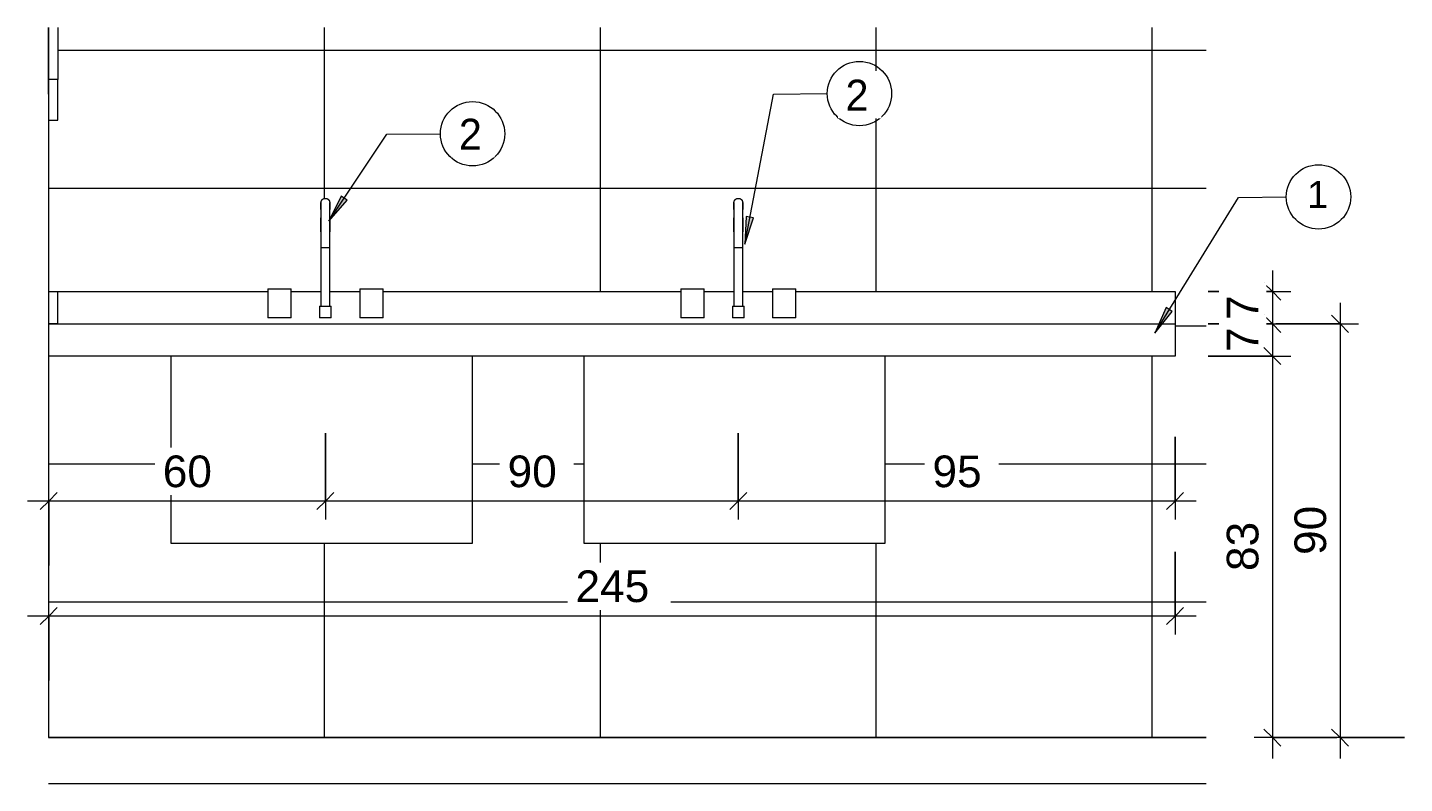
# Model space of a CAD drawing. Header units: metres. Extents: x -23.4 to 55.3, y -20.8 to 5.
# Tile 13 of 26: x 19.3 to 22.3, y -0.1 to 1.5. Entities that reach past the tile are written whole.
import ezdxf

# ---------------------------------------------------------------- set-up
doc = ezdxf.new("R2010")
doc.units = ezdxf.units.M
for name, color, linetype, lineweight in [('A-ANNO-DIMS', 211, 'Continuous', 9), ('A-ANNO-DIMS-20', 211, 'Continuous', 9), ('A-ANNO-KEYN', 231, 'Continuous', 9), ('A-FLOR', 192, 'Continuous', 18), ('A-GENM', 13, 'Continuous', 18), ('A-GLAZ', 151, 'Continuous', 18), ('A-WALL', 113, 'Continuous', 18), ('A-WALL-PATT', 111, 'Continuous', 35), ('Drawing3_dwg _2_', 8, 'Continuous', 18), ('G-ANNO-TEXT', 231, 'Continuous', 9), ('P-SANR-FIXT', 6, 'Continuous', 18)]:
    doc.layers.add(name, color=color, linetype=linetype, lineweight=lineweight)
doc.styles.add('Arial_2', font='arial.ttf', dxfattribs={"height": 0.068847})
doc.styles.add('Arial_3', font='arial.ttf', dxfattribs={"height": 0.059012})
doc.styles.add('Century Gothic_1', font='GOTHIC.TTF', dxfattribs={"height": 0.067065})
doc.dimstyles.new('COTA_BANHOS_1__20_4', dxfattribs={"dimscale": 0.3048, "dimtxt": 0.07, "dimasz": 0.121391, "dimexe": 0.131234, "dimexo": 0.0625, "dimgap": 0.032808, "dimtad": 1, "dimdec": 0, "dimlfac": 100, "dimzin": 0, "dimdsep": 46, "dimtxsty": 'Arial_2', "dimblk1": 'OBLIQUE', "dimblk2": 'OBLIQUE', "dimsah": 1, "dimcen": 0.09, "dimdle": 0.150919, "dimazin": 0, "dimtfac": 1, "dimtdec": 4, "dimtix": 1, "dimtmove": 0, "dimatfit": 3, "dimfxl": 0.459318, "dimfxlon": 1, "dimtvp": 1, "dimtfill": 1, "dimtolj": 1, "dimtzin": 0, "dimarcsym": 2})
doc.dimstyles.new('COTA_BANHOS_1__20_5', dxfattribs={"dimscale": 0.3048, "dimtxt": 0.07, "dimasz": 0.121391, "dimexe": 0.131234, "dimexo": 0.0625, "dimgap": 0.032808, "dimtad": 1, "dimdec": 0, "dimlfac": 100, "dimzin": 0, "dimdsep": 46, "dimtxsty": 'Arial_2', "dimblk1": 'OBLIQUE', "dimblk2": 'OBLIQUE', "dimsah": 1, "dimcen": 0.09, "dimdle": 0.150919, "dimazin": 0, "dimtfac": 1, "dimtdec": 4, "dimtix": 1, "dimtmove": 0, "dimatfit": 3, "dimfxl": 0.459318, "dimfxlon": 1, "dimtvp": 1, "dimtfill": 1, "dimtolj": 1, "dimtzin": 0, "dimarcsym": 2})
doc.dimstyles.new('COTA_BANHOS_1__20_6', dxfattribs={"dimscale": 0.3048, "dimtxt": 0.07, "dimasz": 0.121391, "dimexe": 0.131234, "dimexo": 0.0625, "dimgap": 0.032808, "dimtad": 1, "dimdec": 0, "dimlfac": 100, "dimzin": 0, "dimdsep": 46, "dimtxsty": 'Arial_2', "dimblk1": 'OBLIQUE', "dimblk2": 'OBLIQUE', "dimsah": 1, "dimcen": 0.09, "dimdle": 0.150919, "dimazin": 0, "dimtfac": 1, "dimtdec": 4, "dimtix": 1, "dimtmove": 0, "dimatfit": 3, "dimfxl": 0.459318, "dimfxlon": 1, "dimtvp": 1, "dimtfill": 1, "dimtolj": 1, "dimtzin": 0, "dimarcsym": 2})
doc.dimstyles.new('COTA_BANHOS_1__20_8', dxfattribs={"dimscale": 0.3048, "dimtxt": 0.07, "dimasz": 0.121391, "dimexe": 0.131234, "dimexo": 0.0625, "dimgap": 0.032808, "dimtad": 1, "dimdec": 0, "dimlfac": 100, "dimzin": 0, "dimdsep": 46, "dimtxsty": 'Arial_2', "dimblk1": 'OBLIQUE', "dimblk2": 'OBLIQUE', "dimsah": 1, "dimcen": 0.09, "dimdle": 0.150919, "dimazin": 0, "dimtfac": 1, "dimtdec": 4, "dimtix": 1, "dimtmove": 0, "dimatfit": 3, "dimfxl": 0.459318, "dimfxlon": 1, "dimtvp": 1, "dimtfill": 1, "dimtolj": 1, "dimtzin": 0, "dimarcsym": 2})

# ---------------------------------------------------------------- blocks, each defined once
blk = doc.blocks.new('Drawing3_dwg _2_-1487641-Vista bancada lav_ panelas')
at = {"lineweight": 18}
for p, q in [((-24.2162, 0), (-26.7341, 0)), ((-26.7341, 0), (-24.2162, 0))]:
    blk.add_line(p, q, dxfattribs=at)
at = {"lineweight": 18, "flags": 128}
blk.add_lwpolyline([(-26.7341, 0), (-25.4657, 0), (-24.2162, 0)], dxfattribs=at)
blk = doc.blocks.new('M_Sink Kitchen-Single - 760 x 535mm-2443443-Vista bancada lav_ panelas')
at = {"layer": 'P-SANR-FIXT'}
for p, q in [((-26.1417, 1.1), (-26.1417, 0.9381)), ((-26.1417, 1.1), (-26.1417, 1.0651)), ((-26.1226, 0.9381), (-26.1226, 1.1)), ((-26.1226, 1.0651), (-26.1226, 1.1)), ((-26.1321, 1.0651), (-26.1414, 1.0651)), ((-26.1229, 1.0651), (-26.1321, 1.0651)), ((-26.2575, 0.9762), (-26.2575, 0.9127)), ((-26.2575, 0.9762), (-26.2067, 0.9762)), ((-26.2067, 0.9127), (-26.2067, 0.9762)), ((-26.0575, 0.9762), (-26.0575, 0.9127)), ((-26.0575, 0.9762), (-26.0067, 0.9762)), ((-26.0067, 0.9127), (-26.0067, 0.9762)), ((-26.1448, 0.9381), (-26.1448, 0.9127)), ((-26.1448, 0.9381), (-26.1194, 0.9381)), ((-26.1194, 0.9127), (-26.1194, 0.9381)), ((-26.2067, 0.9127), (-26.2575, 0.9127)), ((-26.1194, 0.9127), (-26.1448, 0.9127)), ((-26.0067, 0.9127), (-26.0575, 0.9127)), ((-26.4682, 0.83), (-26.4682, 0.4227)), ((-25.8124, 0.4227), (-25.8124, 0.83)), ((-26.4682, 0.4227), (-26.4111, 0.4227)), ((-26.4111, 0.4227), (-25.8696, 0.4227)), ((-25.8696, 0.4227), (-25.8124, 0.4227))]:
    blk.add_line(p, q, dxfattribs=at)
at = {"layer": 'P-SANR-FIXT', "flags": 128}
for points in [[(-26.1417, 1.1635), (-26.1417, 1.1639), (-26.1416, 1.1643), (-26.1416, 1.1647), (-26.1415, 1.165), (-26.1415, 1.1654), (-26.1414, 1.1658), (-26.1413, 1.1662), (-26.1412, 1.1665), (-26.1411, 1.1669), (-26.1409, 1.1672), (-26.1408, 1.1676), (-26.1406, 1.1679), (-26.1404, 1.1683), (-26.1402, 1.1686), (-26.14, 1.1689), (-26.1398, 1.1692), (-26.1395, 1.1695), (-26.1393, 1.1698), (-26.139, 1.1701), (-26.1388, 1.1704), (-26.1385, 1.1706), (-26.1382, 1.1709), (-26.1379, 1.1711), (-26.1376, 1.1713), (-26.1373, 1.1715), (-26.137, 1.1717), (-26.1366, 1.1719), (-26.1363, 1.1721), (-26.1359, 1.1723), (-26.1356, 1.1724), (-26.1352, 1.1725), (-26.1349, 1.1727), (-26.1345, 1.1728), (-26.1341, 1.1728), (-26.1338, 1.1729), (-26.1334, 1.173), (-26.133, 1.173), (-26.1326, 1.173), (-26.1322, 1.173), (-26.1321, 1.173)], [(-26.1321, 1.173), (-26.1318, 1.173), (-26.1314, 1.173), (-26.131, 1.173), (-26.1306, 1.1729), (-26.1302, 1.1729), (-26.1299, 1.1728), (-26.1295, 1.1727), (-26.1291, 1.1726), (-26.1288, 1.1724), (-26.1284, 1.1723), (-26.1281, 1.1721), (-26.1277, 1.172), (-26.1274, 1.1718), (-26.1271, 1.1716), (-26.1268, 1.1714), (-26.1264, 1.1712), (-26.1261, 1.1709), (-26.1259, 1.1707), (-26.1256, 1.1704), (-26.1253, 1.1702), (-26.125, 1.1699), (-26.1248, 1.1696), (-26.1246, 1.1693), (-26.1243, 1.169), (-26.1241, 1.1687), (-26.1239, 1.1683), (-26.1237, 1.168), (-26.1236, 1.1677), (-26.1234, 1.1673), (-26.1233, 1.167), (-26.1231, 1.1666), (-26.123, 1.1663), (-26.1229, 1.1659), (-26.1228, 1.1655), (-26.1228, 1.1651), (-26.1227, 1.1648), (-26.1227, 1.1644), (-26.1226, 1.164), (-26.1226, 1.1636), (-26.1226, 1.1635)], [(-26.1417, 1.1485), (-26.1417, 1.149), (-26.1417, 1.1505), (-26.1417, 1.152), (-26.1417, 1.1535), (-26.1417, 1.1548), (-26.1417, 1.156), (-26.1417, 1.1572), (-26.1417, 1.1582), (-26.1417, 1.1592), (-26.1417, 1.1601), (-26.1417, 1.1609), (-26.1417, 1.1615), (-26.1417, 1.1621), (-26.1417, 1.1626), (-26.1417, 1.163), (-26.1417, 1.1633), (-26.1417, 1.1634), (-26.1417, 1.1635), (-26.1417, 1.1635)], [(-26.1417, 1.1635), (-26.1417, 1.1635), (-26.1417, 1.1633), (-26.1417, 1.1631), (-26.1417, 1.1627), (-26.1417, 1.1623), (-26.1417, 1.1617), (-26.1417, 1.1611), (-26.1417, 1.1603), (-26.1417, 1.1595), (-26.1417, 1.1585), (-26.1417, 1.1575), (-26.1417, 1.1563), (-26.1417, 1.1551), (-26.1417, 1.1538), (-26.1417, 1.1524), (-26.1417, 1.151), (-26.1417, 1.1494), (-26.1417, 1.1478), (-26.1417, 1.1461), (-26.1417, 1.1443), (-26.1417, 1.1424), (-26.1417, 1.1405), (-26.1417, 1.1385), (-26.1417, 1.1364), (-26.1417, 1.1343), (-26.1417, 1.1322), (-26.1417, 1.13), (-26.1417, 1.1277), (-26.1417, 1.1254), (-26.1417, 1.123), (-26.1417, 1.1206), (-26.1417, 1.1182), (-26.1417, 1.1158), (-26.1417, 1.1133), (-26.1417, 1.1108), (-26.1417, 1.1083), (-26.1417, 1.1058), (-26.1417, 1.1032), (-26.1417, 1.1007), (-26.1417, 1.1)], [(-26.1226, 1.1635), (-26.1226, 1.1635), (-26.1226, 1.1633), (-26.1226, 1.1631), (-26.1226, 1.1627), (-26.1226, 1.1623), (-26.1226, 1.1617), (-26.1226, 1.1611), (-26.1226, 1.1603), (-26.1226, 1.1595), (-26.1226, 1.1585), (-26.1226, 1.1575), (-26.1226, 1.1563), (-26.1226, 1.1551), (-26.1226, 1.1538), (-26.1226, 1.1524), (-26.1226, 1.151), (-26.1226, 1.1494), (-26.1226, 1.1485)], [(-26.1226, 1.1), (-26.1226, 1.1026), (-26.1226, 1.1051), (-26.1226, 1.1076), (-26.1226, 1.1101), (-26.1226, 1.1126), (-26.1226, 1.1151), (-26.1226, 1.1176), (-26.1226, 1.12), (-26.1226, 1.1224), (-26.1226, 1.1248), (-26.1226, 1.1271), (-26.1226, 1.1293), (-26.1226, 1.1316), (-26.1226, 1.1338), (-26.1226, 1.1359), (-26.1226, 1.1379), (-26.1226, 1.14), (-26.1226, 1.1419), (-26.1226, 1.1438), (-26.1226, 1.1456), (-26.1226, 1.1473), (-26.1226, 1.149), (-26.1226, 1.1505), (-26.1226, 1.152), (-26.1226, 1.1535), (-26.1226, 1.1548), (-26.1226, 1.156), (-26.1226, 1.1572), (-26.1226, 1.1582), (-26.1226, 1.1592), (-26.1226, 1.1601), (-26.1226, 1.1609), (-26.1226, 1.1615), (-26.1226, 1.1621), (-26.1226, 1.1626), (-26.1226, 1.163), (-26.1226, 1.1633), (-26.1226, 1.1634), (-26.1226, 1.1635), (-26.1226, 1.1635)], [(-26.1417, 1.1), (-26.1417, 1.1026), (-26.1417, 1.1051), (-26.1417, 1.1076), (-26.1417, 1.1101), (-26.1417, 1.1126), (-26.1417, 1.1151), (-26.1417, 1.1176), (-26.1417, 1.12), (-26.1417, 1.1224), (-26.1417, 1.1248), (-26.1417, 1.1271), (-26.1417, 1.1293), (-26.1417, 1.1306)], [(-26.1226, 1.1306), (-26.1226, 1.13), (-26.1226, 1.1277), (-26.1226, 1.1254), (-26.1226, 1.123), (-26.1226, 1.1206), (-26.1226, 1.1182), (-26.1226, 1.1158), (-26.1226, 1.1133), (-26.1226, 1.1108), (-26.1226, 1.1083), (-26.1226, 1.1058), (-26.1226, 1.1032), (-26.1226, 1.1007), (-26.1226, 1.1)]]:
    blk.add_lwpolyline(points, dxfattribs=at)
blk = doc.blocks.new('Generic Models 3 - Generic Models 28-2383919-Vista bancada lav_ panelas')
at = {"layer": 'A-GENM'}
for p, q in [((-26.734, 0.9), (-24.284, 0.9)), ((-24.284, 0.9), (-24.284, 0.83)), ((-24.284, 0.83), (-26.734, 0.83))]:
    blk.add_line(p, q, dxfattribs=at)
blk = doc.blocks.new('Casement w Mullions-Number_0002 - Janela 300 x 150 _cm_-1038435-Vista bancada lav_ panelas')
at = {"layer": 'A-GLAZ'}
for p, q in [((-26.734, 1.4317), (-26.734, 1.5447)), ((-26.734, 1.5447), (-26.734, 1.4317)), ((-26.714, 1.5447), (-26.714, 1.4317)), ((-26.714, 1.4317), (-26.734, 1.4317)), ((-26.734, 1.4317), (-26.734, 1.3428)), ((-26.714, 1.3428), (-26.714, 1.4317)), ((-26.734, 1.3428), (-26.714, 1.3428))]:
    blk.add_line(p, q, dxfattribs=at)
at = {"layer": 'A-GLAZ', "lineweight": 25}
for p, q in [((-26.734, 1.4317), (-26.7341, 1.4317)), ((-26.734, 1.4), (-26.734, 1.4317)), ((-26.7341, 1.4), (-26.734, 1.4))]:
    blk.add_line(p, q, dxfattribs=at)
blk = doc.blocks.new('Modelos genéricos 15 - Modelos genéricos 40-2451822-Vista bancada lav_ panelas')
at = {"layer": 'A-GENM'}
for p, q in [((-26.734, 0.97), (-26.714, 0.97)), ((-26.714, 0.97), (-26.2575, 0.97)), ((-26.714, 0.9), (-26.714, 0.97)), ((-26.2067, 0.97), (-26.1416, 0.97)), ((-26.1227, 0.97), (-26.0575, 0.97)), ((-26.0067, 0.97), (-25.3594, 0.97)), ((-25.3086, 0.97), (-25.2434, 0.97)), ((-25.2245, 0.97), (-25.1594, 0.97)), ((-25.1086, 0.97), (-24.284, 0.97)), ((-24.284, 0.97), (-24.284, 0.9)), ((-26.714, 0.9), (-26.734, 0.9))]:
    blk.add_line(p, q, dxfattribs=at)
blk = doc.blocks.new('DIMBLOCK84-Vista bancada lav_ panelas')
at = {"layer": 'A-ANNO-DIMS-20'}
for p, q in [((20.8012, 0.6619), (20.8012, 0.4742)), ((20.8012, 0.5142), (20.8012, 0.6619)), ((21.7512, 0.6542), (21.7512, 0.4742)), ((21.7512, 0.5142), (21.7512, 0.6542)), ((21.7972, 0.5142), (20.8012, 0.5142))]:
    blk.add_line(p, q, dxfattribs=at)
at = {"layer": 'A-ANNO-DIMS-20', "lineweight": 25}
for p, q in [((20.8012, 0.5142), (20.7827, 0.4957)), ((20.8012, 0.5142), (20.8197, 0.5327)), ((21.7512, 0.5142), (21.7327, 0.4957)), ((21.7512, 0.5142), (21.7697, 0.5327))]:
    blk.add_line(p, q, dxfattribs=at)
at = {"layer": 'A-ANNO-DIMS-20', "color": 0, "insert": (21.2234, 0.6135), "char_height": 0.06885, "width": 0.126646, "attachment_point": 1, "line_spacing_factor": 0.938532, "style": 'Arial_2', "bg_fill": 3, "box_fill_scale": 1.25, "bg_fill_color": 0, "bg_fill_transparency": 0}
blk.add_mtext('95', dxfattribs=at)
blk = doc.blocks.new('_Oblique')
at = {"color": 0, "linetype": 'ByBlock', "lineweight": -2}
blk.add_line((-0.5, -0.5), (0.5, 0.5), dxfattribs=at)
blk = doc.blocks.new('DIMBLOCK85-Vista bancada lav_ panelas')
at = {"layer": 'A-ANNO-DIMS-20'}
for p, q in [((19.903, 0.6619), (19.903, 0.4742)), ((19.903, 0.5142), (19.903, 0.6619)), ((20.8012, 0.6619), (20.8012, 0.4742)), ((20.8012, 0.5142), (20.8012, 0.6619)), ((20.8012, 0.5142), (19.903, 0.5142))]:
    blk.add_line(p, q, dxfattribs=at)
at = {"layer": 'A-ANNO-DIMS-20', "lineweight": 25}
for p, q in [((19.903, 0.5142), (19.8845, 0.4957)), ((19.903, 0.5142), (19.9215, 0.5327)), ((20.8012, 0.5142), (20.7827, 0.4957)), ((20.8012, 0.5142), (20.8197, 0.5327))]:
    blk.add_line(p, q, dxfattribs=at)
at = {"layer": 'A-ANNO-DIMS-20', "color": 0, "insert": (20.2993, 0.6135), "char_height": 0.06885, "width": 0.126646, "attachment_point": 1, "line_spacing_factor": 0.938532, "style": 'Arial_2', "bg_fill": 3, "box_fill_scale": 1.25, "bg_fill_color": 0, "bg_fill_transparency": 0}
blk.add_mtext('90', dxfattribs=at)
blk = doc.blocks.new('DIMBLOCK86-Vista bancada lav_ panelas')
at = {"layer": 'A-ANNO-DIMS-20'}
for p, q in [((19.903, 0.6619), (19.903, 0.4742)), ((19.903, 0.5142), (19.903, 0.6619)), ((19.3012, 0.3742), (19.3012, 0.5542)), ((19.903, 0.5142), (19.2552, 0.5142)), ((19.3012, 0.5142), (19.3012, 0.3742))]:
    blk.add_line(p, q, dxfattribs=at)
at = {"layer": 'A-ANNO-DIMS-20', "lineweight": 25}
for p, q in [((19.3012, 0.5142), (19.2827, 0.4957)), ((19.3012, 0.5142), (19.3197, 0.5327)), ((19.903, 0.5142), (19.8845, 0.4957)), ((19.903, 0.5142), (19.9215, 0.5327))]:
    blk.add_line(p, q, dxfattribs=at)
at = {"layer": 'A-ANNO-DIMS-20', "color": 0, "insert": (19.5493, 0.6135), "char_height": 0.06885, "width": 0.126646, "attachment_point": 1, "line_spacing_factor": 0.938532, "style": 'Arial_2', "bg_fill": 3, "box_fill_scale": 1.25, "bg_fill_color": 0, "bg_fill_transparency": 0}
blk.add_mtext('60', dxfattribs=at)
blk = doc.blocks.new('DIMBLOCK87-Vista bancada lav_ panelas')
at = {"layer": 'A-ANNO-DIMS-20'}
for p, q in [((21.7512, 0.4042), (21.7512, 0.2242)), ((21.7512, 0.2642), (21.7512, 0.4042)), ((19.3012, 0.1242), (19.3012, 0.3042)), ((21.7972, 0.2642), (19.2552, 0.2642)), ((19.3012, 0.2642), (19.3012, 0.1242))]:
    blk.add_line(p, q, dxfattribs=at)
at = {"layer": 'A-ANNO-DIMS-20', "lineweight": 25}
for p, q in [((19.3012, 0.2642), (19.3197, 0.2827)), ((21.7512, 0.2642), (21.7697, 0.2827)), ((19.3012, 0.2642), (19.2827, 0.2457)), ((21.7512, 0.2642), (21.7327, 0.2457))]:
    blk.add_line(p, q, dxfattribs=at)
at = {"layer": 'A-ANNO-DIMS-20', "color": 0, "insert": (20.447, 0.3635), "char_height": 0.06885, "width": 0.189969, "attachment_point": 1, "line_spacing_factor": 0.938532, "style": 'Arial_2', "bg_fill": 3, "box_fill_scale": 1.25, "bg_fill_color": 0, "bg_fill_transparency": 0}
blk.add_mtext('245', dxfattribs=at)
blk = doc.blocks.new('DIMBLOCK88-Vista bancada lav_ panelas')
at = {"layer": 'A-ANNO-DIMS-20', "lineweight": 25}
for p, q in [((21.9629, 0.97), (21.9444, 0.9885)), ((21.9629, 0.97), (21.9814, 0.9515)), ((21.9629, 0.9), (21.9444, 0.9185)), ((21.9629, 0.9), (21.9814, 0.8815))]:
    blk.add_line(p, q, dxfattribs=at)
at = {"layer": 'A-ANNO-DIMS-20'}
for p, q in [((21.9629, 1.016), (21.9629, 0.9)), ((21.8229, 0.97), (22.0029, 0.97)), ((21.9629, 0.97), (21.8229, 0.97)), ((21.8229, 0.9), (22.0029, 0.9)), ((21.9629, 0.9), (21.8229, 0.9))]:
    blk.add_line(p, q, dxfattribs=at)
at = {"layer": 'A-ANNO-DIMS-20', "color": 0, "insert": (21.8636, 0.9086), "char_height": 0.0688, "width": 0.063323, "attachment_point": 1, "rotation": 90, "line_spacing_factor": 0.938532, "style": 'Arial_2', "bg_fill": 3, "box_fill_scale": 1.25, "bg_fill_color": 0, "bg_fill_transparency": 0}
blk.add_mtext('7', dxfattribs=at)
blk = doc.blocks.new('DIMBLOCK89-Vista bancada lav_ panelas')
at = {"layer": 'A-ANNO-DIMS-20'}
for p, q in [((21.8229, 0.9), (22.0029, 0.9)), ((21.9629, 0.9), (21.8229, 0.9)), ((21.9629, 0.9), (21.9629, 0.83)), ((21.8229, 0.83), (22.0029, 0.83)), ((21.9629, 0.83), (21.8229, 0.83))]:
    blk.add_line(p, q, dxfattribs=at)
at = {"layer": 'A-ANNO-DIMS-20', "lineweight": 25}
for p, q in [((21.9629, 0.9), (21.9444, 0.9185)), ((21.9629, 0.9), (21.9814, 0.8815)), ((21.9629, 0.83), (21.9444, 0.8485)), ((21.9629, 0.83), (21.9814, 0.8115))]:
    blk.add_line(p, q, dxfattribs=at)
at = {"layer": 'A-ANNO-DIMS-20', "color": 0, "insert": (21.8636, 0.8386), "char_height": 0.0688, "width": 0.063323, "attachment_point": 1, "rotation": 90, "line_spacing_factor": 0.938532, "style": 'Arial_2', "bg_fill": 3, "box_fill_scale": 1.25, "bg_fill_color": 0, "bg_fill_transparency": 0}
blk.add_mtext('7', dxfattribs=at)
blk = doc.blocks.new('DIMBLOCK90-Vista bancada lav_ panelas')
at = {"layer": 'A-ANNO-DIMS-20', "lineweight": 25}
for p, q in [((21.9629, 0.83), (21.9444, 0.8485)), ((21.9629, 0.83), (21.9814, 0.8115)), ((21.9629, 0), (21.9444, 0.0185)), ((21.9629, 0), (21.9814, -0.0185))]:
    blk.add_line(p, q, dxfattribs=at)
at = {"layer": 'A-ANNO-DIMS-20'}
for p, q in [((21.8229, 0.83), (22.0029, 0.83)), ((21.9629, 0.83), (21.8229, 0.83)), ((21.9629, 0.83), (21.9629, -0.046)), ((22.1029, 0), (21.9229, 0)), ((21.9629, 0), (22.1029, 0))]:
    blk.add_line(p, q, dxfattribs=at)
at = {"layer": 'A-ANNO-DIMS-20', "color": 0, "insert": (21.8636, 0.3622), "char_height": 0.06885, "width": 0.126646, "attachment_point": 1, "rotation": 90, "line_spacing_factor": 0.938532, "style": 'Arial_2', "bg_fill": 3, "box_fill_scale": 1.25, "bg_fill_color": 0, "bg_fill_transparency": 0}
blk.add_mtext('83', dxfattribs=at)
blk = doc.blocks.new('DIMBLOCK91-Vista bancada lav_ panelas')
at = {"layer": 'A-ANNO-DIMS-20'}
for p, q in [((22.1101, 0.946), (22.1101, -0.046)), ((21.9701, 0.9), (22.1501, 0.9)), ((22.1101, 0.9), (21.9701, 0.9)), ((22.2501, 0), (22.0701, 0)), ((22.1101, 0), (22.2501, 0))]:
    blk.add_line(p, q, dxfattribs=at)
at = {"layer": 'A-ANNO-DIMS-20', "lineweight": 25}
for p, q in [((22.1101, 0.9), (22.0916, 0.9185)), ((22.1101, 0.9), (22.1286, 0.8815)), ((22.1101, 0), (22.0916, 0.0185)), ((22.1101, 0), (22.1286, -0.0185))]:
    blk.add_line(p, q, dxfattribs=at)
at = {"layer": 'A-ANNO-DIMS-20', "color": 0, "insert": (22.0108, 0.3972), "char_height": 0.06885, "width": 0.126646, "attachment_point": 1, "rotation": 90, "line_spacing_factor": 0.938532, "style": 'Arial_2', "bg_fill": 3, "box_fill_scale": 1.25, "bg_fill_color": 0, "bg_fill_transparency": 0}
blk.add_mtext('90', dxfattribs=at)
blk = doc.blocks.new('M_Identificador de nota-chave - Texto da nota-chave-86548-Vista bancada lav_ panelas')
at = {"layer": 'A-ANNO-KEYN'}
blk.add_circle((-24.9705, 1.401), 0.07, dxfattribs=at)

msp = doc.modelspace()

# ---------------------------------------------------------------- hatches: boundary and pattern name
at = {"layer": 'A-ANNO-KEYN'}
for points in [[(19.9108, 1.1237), (19.9506, 1.1692), (19.9374, 1.178)], [(20.815, 1.0734), (20.8341, 1.1308), (20.8186, 1.1338)], [(21.7068, 0.88), (21.745, 0.9269), (21.7316, 0.9352)]]:
    msp.add_hatch(color=256, dxfattribs=at).paths.add_polyline_path(points, flags=0)
at = {"layer": 'A-WALL-PATT', "lineweight": 18}
h = msp.add_hatch(dxfattribs=at)
h.set_pattern_fill('FP_1', color=256, style=0, pattern_type=2)
h.set_pattern_definition([(0, (18.701, 0.295), (0, 0.3), []), (90, (18.701, 0.295), (-0.6, 4e-17), [])])
h.paths.add_polyline_path([(19.3012, 0), (21.8189, 0), (21.8189, 1.5447), (19.3212, 1.5447), (19.3212, 1.3428), (19.3012, 1.3428), (19.3012, 0.97), (19.7776, 0.97), (19.7776, 0.9762), (19.8284, 0.9762), (19.8284, 0.97), (19.8935, 0.97), (19.8935, 1.1252), (19.8935, 1.1562), (19.8938, 1.1657), (19.8956, 1.1695), (19.8989, 1.1721), (19.903, 1.1731), (19.9073, 1.172), (19.9105, 1.1695), (19.9123, 1.1656), (19.9125, 1.156), (19.9123, 1.0651), (19.9125, 0.97), (19.9776, 0.97), (19.9776, 0.9762), (20.0284, 0.9762), (20.0284, 0.97), (20.6758, 0.97), (20.6758, 0.9762), (20.7266, 0.9762), (20.7266, 0.97), (20.7917, 0.97), (20.7917, 1.1252), (20.7917, 1.1562), (20.7919, 1.1657), (20.7937, 1.1695), (20.7971, 1.1721), (20.8012, 1.1731), (20.8055, 1.172), (20.8086, 1.1695), (20.8105, 1.1656), (20.8107, 1.1548), (20.8105, 1.0651), (20.8107, 0.97), (20.8758, 0.97), (20.8758, 0.9762), (20.9266, 0.9762), (20.9266, 0.97), (21.7512, 0.97), (21.7512, 0.83), (21.1209, 0.83), (21.1209, 0.4227), (20.4651, 0.4227), (20.4651, 0.83), (20.2227, 0.83), (20.2227, 0.4227), (19.5669, 0.4227), (19.5669, 0.83), (19.3012, 0.83), (19.3012, 0.3111)], flags=0)

# ---------------------------------------------------------------- linework, layer by layer
at = {"layer": 'A-ANNO-KEYN'}
for p, q in [((20.815, 1.0734), (20.8778, 1.4)), ((20.8778, 1.4), (20.9946, 1.401)), ((19.9108, 1.1237), (20.0364, 1.3125)), ((20.0364, 1.3125), (20.1531, 1.3135)), ((19.9374, 1.178), (19.9108, 1.1237)), ((19.9108, 1.1237), (19.9506, 1.1692)), ((19.9506, 1.1692), (19.9374, 1.178)), ((21.8889, 1.1752), (21.9931, 1.1762)), ((20.8186, 1.1338), (20.815, 1.0734)), ((20.815, 1.0734), (20.8341, 1.1308)), ((20.8341, 1.1308), (20.8186, 1.1338)), ((21.7316, 0.9352), (21.7068, 0.88)), ((21.745, 0.9269), (21.7316, 0.9352)), ((21.7068, 0.88), (21.745, 0.9269))]:
    msp.add_line(p, q, dxfattribs=at)
at = {"layer": 'A-FLOR'}
for p, q in [((21.8189, 0), (19.3012, 0)), ((19.3011, -0.1), (21.8189, -0.1))]:
    msp.add_line(p, q, dxfattribs=at)
at = {"layer": 'A-WALL'}
for p, q in [((19.3012, 1.4), (19.3011, 1.4)), ((19.3012, 0), (19.3012, 1.4)), ((19.3011, 0), (19.3012, 0))]:
    msp.add_line(p, q, dxfattribs=at)

# ---------------------------------------------------------------- block references
at = {"layer": 'A-ANNO-KEYN'}
for p in [(46.0351, 0), (45.1936, -0.0875), (47.0336, -0.2248)]:
    msp.add_blockref('M_Identificador de nota-chave - Texto da nota-chave-86548-Vista bancada lav_ panelas', p, dxfattribs=at)
at = {"layer": 'A-GENM'}
for name in ['Modelos genéricos 15 - Modelos genéricos 40-2451822-Vista bancada lav_ panelas', 'Generic Models 3 - Generic Models 28-2383919-Vista bancada lav_ panelas']:
    msp.add_blockref(name, (46.0351, 0), dxfattribs=at)
at = {"layer": 'A-GLAZ'}
msp.add_blockref('Casement w Mullions-Number_0002 - Janela 300 x 150 _cm_-1038435-Vista bancada lav_ panelas', (46.0351, 0), dxfattribs=at)
at = {"layer": 'Drawing3_dwg _2_', "color": 4}
msp.add_blockref('Drawing3_dwg _2_-1487641-Vista bancada lav_ panelas', (46.0351, 0), dxfattribs=at)
at = {"layer": 'P-SANR-FIXT'}
for p in [(46.0351, 0), (46.9333, 0)]:
    msp.add_blockref('M_Sink Kitchen-Single - 760 x 535mm-2443443-Vista bancada lav_ panelas', p, dxfattribs=at)

# ---------------------------------------------------------------- next in the draw order: texts
at = {"layer": 'A-ANNO-KEYN', "char_height": 0.059, "width": 0.05472, "attachment_point": 2, "line_spacing_factor": 0.938532, "style": 'Arial_3', "bg_fill": 3, "box_fill_scale": 1.25, "bg_fill_color": 0, "bg_fill_transparency": 0}
for s, insert in [('3', (21.0628, 1.4356)), ('3', (20.2213, 1.3481)), ('1', (22.0613, 1.2108))]:
    msp.add_mtext(s, dxfattribs=dict(at, insert=insert))

# ---------------------------------------------------------------- next in the draw order: dimensions: what is measured, and where the dimension line sits
at = {"layer": 'A-ANNO-DIMS'}
dim = msp.add_linear_dim(base=(21.9629, 0.9), p1=(21.8229, 0.97), p2=(21.8229, 0.9), angle=90, dimstyle='COTA_BANHOS_1__20_6', override={"dimpost": '<>', "dimfxl": 0.07}, dxfattribs=at)
dim.commit()
dim.dimension.update_dxf_attribs({"geometry": 'DIMBLOCK88-Vista bancada lav_ panelas', "text_midpoint": (21.9184, 0.935)})
dim = msp.add_linear_dim(base=(20.8012, 0.5142), p1=(21.7512, 0.6542), p2=(20.8012, 0.6619), dimstyle='COTA_BANHOS_1__20_4', override={"dimpost": '<>', "dimfxl": 0.950031}, dxfattribs=at)
dim.commit()
dim.dimension.update_dxf_attribs({"geometry": 'DIMBLOCK84-Vista bancada lav_ panelas', "text_midpoint": (21.2762, 0.5594)})

# ---------------------------------------------------------------- next in the draw order: texts
at = {"layer": 'G-ANNO-TEXT', "color": 7, "char_height": 0.0671, "width": 0.061317, "attachment_point": 1, "line_spacing_factor": 0.984117, "style": 'Century Gothic_1', "bg_fill": 3, "box_fill_scale": 1.25, "bg_fill_color": 0, "bg_fill_transparency": 0}
for insert in [(21.0344, 1.4312), (20.1934, 1.3462)]:
    msp.add_mtext('2', dxfattribs=dict(at, insert=insert))

# ---------------------------------------------------------------- next in the draw order: dimensions: what is measured, and where the dimension line sits
at = {"layer": 'A-ANNO-DIMS'}
dim = msp.add_linear_dim(base=(21.9629, 0.83), p1=(21.8229, 0.9), p2=(21.8229, 0.83), angle=90, dimstyle='COTA_BANHOS_1__20_6', override={"dimpost": '<>', "dimfxl": 0.07}, dxfattribs=at)
dim.commit()
dim.dimension.update_dxf_attribs({"geometry": 'DIMBLOCK89-Vista bancada lav_ panelas', "text_midpoint": (21.9184, 0.865)})
dim = msp.add_linear_dim(base=(19.903, 0.5142), p1=(20.8012, 0.6619), p2=(19.903, 0.6619), dimstyle='COTA_BANHOS_1__20_8', override={"dimpost": '<>', "dimfxl": 0.898183}, dxfattribs=at)
dim.commit()
dim.dimension.update_dxf_attribs({"geometry": 'DIMBLOCK85-Vista bancada lav_ panelas', "text_midpoint": (20.3521, 0.5594)})

# ---------------------------------------------------------------- next in the draw order: linework, layer by layer
at = {"layer": 'A-ANNO-KEYN'}
msp.add_line((21.7068, 0.88), (21.8889, 1.1752), dxfattribs=at)

# ---------------------------------------------------------------- next in the draw order: dimensions: what is measured, and where the dimension line sits
at = {"layer": 'A-ANNO-DIMS'}
dim = msp.add_linear_dim(base=(21.9629, 0), p1=(21.8229, 0.83), p2=(22.1029, 0), angle=90, dimstyle='COTA_BANHOS_1__20_6', override={"dimpost": '<>', "dimfxl": 0.875957}, dxfattribs=at)
dim.commit()
dim.dimension.update_dxf_attribs({"geometry": 'DIMBLOCK90-Vista bancada lav_ panelas', "text_midpoint": (21.9177, 0.415)})
dim = msp.add_linear_dim(base=(19.3012, 0.5142), p1=(19.903, 0.6619), p2=(19.3012, 0.3742), dimstyle='COTA_BANHOS_1__20_5', override={"dimpost": '<>', "dimfxl": 0.667053}, dxfattribs=at)
dim.commit()
dim.dimension.update_dxf_attribs({"geometry": 'DIMBLOCK86-Vista bancada lav_ panelas', "text_midpoint": (19.6021, 0.5594)})

# ---------------------------------------------------------------- next in the draw order: dimensions: what is measured, and where the dimension line sits
dim = msp.add_linear_dim(base=(22.1101, 0), p1=(21.9701, 0.9), p2=(22.2501, 0), angle=90, dimstyle='COTA_BANHOS_1__20_6', override={"dimpost": '<>', "dimfxl": 0.94255}, dxfattribs=at)
dim.commit()
dim.dimension.update_dxf_attribs({"geometry": 'DIMBLOCK91-Vista bancada lav_ panelas', "text_midpoint": (22.0649, 0.45)})
dim = msp.add_linear_dim(base=(19.3012, 0.2642), p1=(21.7512, 0.4042), p2=(19.3012, 0.1242), dimstyle='COTA_BANHOS_1__20_6', override={"dimpost": '<>', "dimfxl": 2.465948}, dxfattribs=at)
dim.commit()
dim.dimension.update_dxf_attribs({"geometry": 'DIMBLOCK87-Vista bancada lav_ panelas', "text_midpoint": (20.5262, 0.3094)})

doc.saveas('drawing.dxf')
